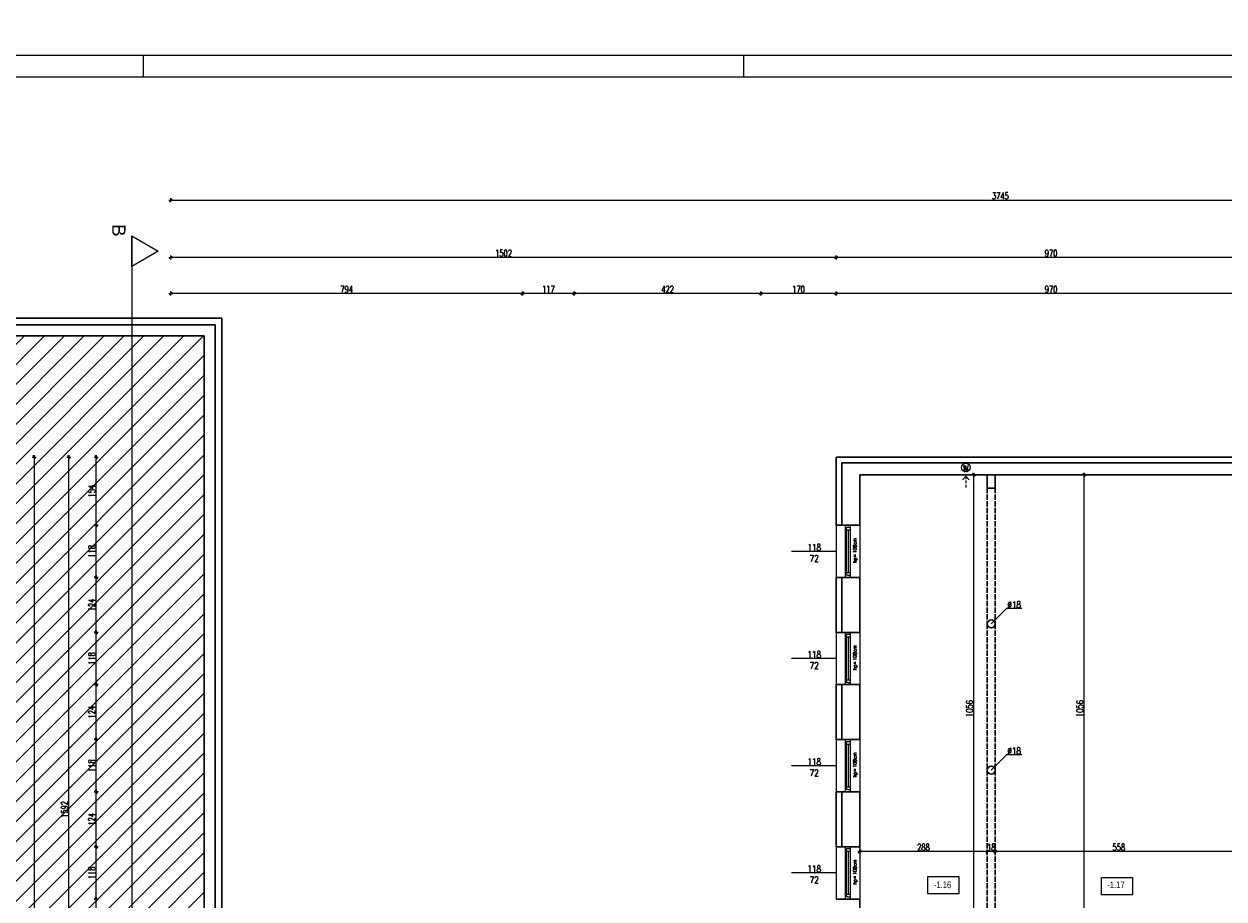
# Model space of a CAD drawing. Header units: millimetres. Extents: x 64838 to 107664, y -36848 to 0.
# Tile 28 of 109: x 68024 to 70733, y -28796 to -26821. Entities that reach past the tile are written whole.
import ezdxf

# ---------------------------------------------------------------- set-up
doc = ezdxf.new("R2010")
doc.units = ezdxf.units.MM
doc.linetypes.add('ACAD_ISO02W100', pattern=[15, 12, -3])
doc.linetypes.add('HIDDEN', pattern=[9.525, 6.35, -3.175])
doc.layers.get('Defpoints').update_dxf_attribs({"color": 30})
doc.layers.add('e-cad_opisy', color=7, linetype='Continuous')
for name, color, linetype, lineweight in [('J opisy', 7, 'Continuous', 9), ('J stolarka_okna', 144, 'Continuous', 0), ('J wymiary', 1, 'Continuous', 9), ('OPIS', 7, 'Continuous', 5), ('sciany', 252, 'Continuous', 30)]:
    doc.layers.add(name, color=color, linetype=linetype, lineweight=lineweight)
doc.styles.add('ADESK2', font='simplex', dxfattribs={"width": 0.7})
doc.styles.add('MtXpl_simplex_shx', font='simplex.shx')
doc.styles.get("Standard").update_dxf_attribs({"font": 'arial.ttf'})
doc.dimstyles.new('1-100', dxfattribs={"dimscale": 1.5, "dimtxt": 10, "dimasz": 2, "dimexe": 1, "dimexo": 1, "dimgap": 1.5, "dimtad": 1, "dimdec": 0, "dimrnd": 0.5, "dimdsep": 46, "dimtxsty": 'ADESK2', "dimblk": 'wymiar', "dimcen": -1, "dimdle": 5, "dimse1": 1, "dimse2": 1, "dimclrd": 256, "dimclre": 256, "dimclrt": 256, "dimadec": 0, "dimazin": 0, "dimtfac": 1, "dimtdec": 0, "dimtix": 1, "dimtmove": 0, "dimatfit": 3, "dimfxl": 20, "dimfxlon": 1, "dimtolj": 1, "dimtzin": 0, "dimarcsym": 0})

# ---------------------------------------------------------------- blocks, each defined once
blk = doc.blocks.new('A1_poziom')
at = {"ltscale": 0.8}
for p, q in [((345.5, 589), (345.5, 594)), ((481, 589), (481, 594))]:
    blk.add_line(p, q, dxfattribs=at)
for points in [[(0, 0), (0, 297), (25, 297), (25, 594), (841, 594), (841, 0)], [(30, 5), (836, 5), (836, 589), (30, 589)]]:
    blk.add_lwpolyline(points, close=True)
blk = doc.blocks.new('wymiar')
for p, q in [((1.5, 0), (-1.5, 0)), ((1.06, 1.06), (-1.06, -1.06)), ((0, 1.5), (0, -1.5))]:
    blk.add_line(p, q)
blk = doc.blocks.new('*D764')
at = {"layer": 'Defpoints', "color": 0, "ltscale": 4}
for p in [(70417.1, -27838.5), (70417.1, -27838.5), (70417.1, -28894.5)]:
    blk.add_point(p, dxfattribs=at)
at = {"layer": 'J wymiary', "lineweight": -2}
blk.add_line((70417.1, -28891.5), (70417.1, -27841.5), dxfattribs=at)
at = {"layer": 'J wymiary', "lineweight": -2, "ltscale": 4, "xscale": 3, "yscale": 3, "zscale": 3}
for p, rotation in [((70417.1, -27838.5), 90), ((70417.1, -28894.5), 270)]:
    blk.add_blockref('wymiar', p, dxfattribs=dict(at, rotation=rotation))
at = {"layer": 'J wymiary', "ltscale": 4, "insert": (70407.4, -28366.5), "char_height": 15, "attachment_point": 5, "rotation": 90, "style": 'ADESK2'}
blk.add_mtext('\\A1;1056', dxfattribs=at)
blk = doc.blocks.new('*D765')
at = {"layer": 'Defpoints', "color": 0, "ltscale": 4}
for p in [(70216.2, -28689.5), (70216.2, -28689.5), (70774.2, -28689.5)]:
    blk.add_point(p, dxfattribs=at)
at = {"layer": 'J wymiary', "lineweight": -2}
blk.add_line((70771.2, -28689.5), (70219.2, -28689.5), dxfattribs=at)
at = {"layer": 'J wymiary', "lineweight": -2, "ltscale": 4, "xscale": 3, "yscale": 3, "zscale": 3, "rotation": 180}
blk.add_blockref('wymiar', (70216.2, -28689.5), dxfattribs=at)
at = {"layer": 'J wymiary', "lineweight": -2, "ltscale": 4, "xscale": 3, "yscale": 3, "zscale": 3}
blk.add_blockref('wymiar', (70774.2, -28689.5), dxfattribs=at)
at = {"layer": 'J wymiary', "ltscale": 4, "insert": (70495.2, -28679.7), "char_height": 15, "attachment_point": 5, "style": 'ADESK2'}
blk.add_mtext('\\A1;558', dxfattribs=at)
blk = doc.blocks.new('*D766')
at = {"layer": 'Defpoints', "color": 0, "ltscale": 4}
for p in [(70198.2, -28689.5), (70198.2, -28689.5), (70216.2, -28689.5)]:
    blk.add_point(p, dxfattribs=at)
at = {"layer": 'J wymiary', "lineweight": -2}
for p, q in [((70195.2, -28689.5), (70192.2, -28689.5)), ((70216.2, -28689.5), (70198.2, -28689.5)), ((70219.2, -28689.5), (70222.2, -28689.5))]:
    blk.add_line(p, q, dxfattribs=at)
at = {"layer": 'J wymiary', "lineweight": -2, "ltscale": 4, "xscale": 3, "yscale": 3, "zscale": 3}
blk.add_blockref('wymiar', (70198.2, -28689.5), dxfattribs=at)
at = {"layer": 'J wymiary', "lineweight": -2, "ltscale": 4, "xscale": 3, "yscale": 3, "zscale": 3, "rotation": 180}
blk.add_blockref('wymiar', (70216.2, -28689.5), dxfattribs=at)
at = {"layer": 'J wymiary', "ltscale": 4, "insert": (70207.2, -28679.7), "char_height": 15, "attachment_point": 5, "style": 'ADESK2'}
blk.add_mtext('\\A1;18', dxfattribs=at)
blk = doc.blocks.new('*D767')
at = {"layer": 'Defpoints', "color": 0, "ltscale": 4}
for p in [(69910.2, -28689.5), (69910.2, -28689.5), (70198.2, -28689.5)]:
    blk.add_point(p, dxfattribs=at)
at = {"layer": 'J wymiary', "lineweight": -2}
blk.add_line((70195.2, -28689.5), (69913.2, -28689.5), dxfattribs=at)
at = {"layer": 'J wymiary', "lineweight": -2, "ltscale": 4, "xscale": 3, "yscale": 3, "zscale": 3, "rotation": 180}
blk.add_blockref('wymiar', (69910.2, -28689.5), dxfattribs=at)
at = {"layer": 'J wymiary', "lineweight": -2, "ltscale": 4, "xscale": 3, "yscale": 3, "zscale": 3}
blk.add_blockref('wymiar', (70198.2, -28689.5), dxfattribs=at)
at = {"layer": 'J wymiary', "ltscale": 4, "insert": (70054.2, -28679.7), "char_height": 15, "attachment_point": 5, "style": 'ADESK2'}
blk.add_mtext('\\A1;288', dxfattribs=at)
blk = doc.blocks.new('*D768')
at = {"layer": 'Defpoints', "color": 0, "ltscale": 4}
for p in [(70167.9, -27838.5), (70198.2, -27838.5), (70198.2, -28894.5)]:
    blk.add_point(p, dxfattribs=at)
at = {"layer": 'J wymiary', "lineweight": -2}
blk.add_line((70167.9, -28891.5), (70167.9, -27841.5), dxfattribs=at)
at = {"layer": 'J wymiary', "lineweight": -2, "ltscale": 4, "xscale": 3, "yscale": 3, "zscale": 3}
for p, rotation in [((70167.9, -27838.5), 90), ((70167.9, -28894.5), 270)]:
    blk.add_blockref('wymiar', p, dxfattribs=dict(at, rotation=rotation))
at = {"layer": 'J wymiary', "ltscale": 4, "insert": (70158.2, -28366.5), "char_height": 15, "attachment_point": 5, "rotation": 90, "style": 'ADESK2'}
blk.add_mtext('\\A1;1056', dxfattribs=at)
blk = doc.blocks.new('*D786')
at = {"layer": 'Defpoints', "color": 0, "ltscale": 4}
for p in [(68755.2, 0), (68355.2, -30513), (68755.2, -31021.1)]:
    blk.add_point(p, dxfattribs=at)
at = {"layer": 'J wymiary', "lineweight": -2}
blk.add_line((68358.2, -31021.1), (68752.2, -31021.1), dxfattribs=at)
at = {"layer": 'J wymiary', "lineweight": -2, "ltscale": 4, "xscale": 3, "yscale": 3, "zscale": 3, "rotation": 180}
blk.add_blockref('wymiar', (68355.2, -31021.1), dxfattribs=at)
at = {"layer": 'J wymiary', "lineweight": -2, "ltscale": 4, "xscale": 3, "yscale": 3, "zscale": 3}
blk.add_blockref('wymiar', (68755.2, -31021.1), dxfattribs=at)
at = {"layer": 'J wymiary', "ltscale": 4, "insert": (68555.2, -31011.4), "char_height": 15, "attachment_point": 5, "style": 'ADESK2'}
blk.add_mtext('\\A1;400', dxfattribs=at)
blk = doc.blocks.new('*D843')
at = {"layer": 'Defpoints', "color": 0, "ltscale": 4}
for p in [(69857.2, -27429.5), (69857.2, -27557.8), (70827.2, -29274.1)]:
    blk.add_point(p, dxfattribs=at)
at = {"layer": 'J wymiary', "lineweight": -2}
blk.add_line((70824.2, -27429.5), (69860.2, -27429.5), dxfattribs=at)
at = {"layer": 'J wymiary', "lineweight": -2, "ltscale": 4, "xscale": 3, "yscale": 3, "zscale": 3, "rotation": 180}
blk.add_blockref('wymiar', (69857.2, -27429.5), dxfattribs=at)
at = {"layer": 'J wymiary', "lineweight": -2, "ltscale": 4, "xscale": 3, "yscale": 3, "zscale": 3}
blk.add_blockref('wymiar', (70827.2, -27429.5), dxfattribs=at)
at = {"layer": 'J wymiary', "ltscale": 4, "insert": (70342.2, -27419.8), "char_height": 15, "attachment_point": 5, "style": 'ADESK2'}
blk.add_mtext('\\A1;970', dxfattribs=at)
blk = doc.blocks.new('*D844')
at = {"layer": 'Defpoints', "color": 0, "ltscale": 4}
for p in [(69687.2, -27429.5), (69857.2, -27557.8), (69687.2, -28979.1)]:
    blk.add_point(p, dxfattribs=at)
at = {"layer": 'J wymiary', "lineweight": -2}
blk.add_line((69854.2, -27429.5), (69690.2, -27429.5), dxfattribs=at)
at = {"layer": 'J wymiary', "lineweight": -2, "ltscale": 4, "xscale": 3, "yscale": 3, "zscale": 3, "rotation": 180}
blk.add_blockref('wymiar', (69687.2, -27429.5), dxfattribs=at)
at = {"layer": 'J wymiary', "lineweight": -2, "ltscale": 4, "xscale": 3, "yscale": 3, "zscale": 3}
blk.add_blockref('wymiar', (69857.2, -27429.5), dxfattribs=at)
at = {"layer": 'J wymiary', "ltscale": 4, "insert": (69772.2, -27419.8), "char_height": 15, "attachment_point": 5, "style": 'ADESK2'}
blk.add_mtext('\\A1;170', dxfattribs=at)
blk = doc.blocks.new('*D845')
at = {"layer": 'Defpoints', "color": 0, "ltscale": 4}
for p in [(69265.9, -27429.5), (69687.2, -28979.1), (69265.9, -29146.3)]:
    blk.add_point(p, dxfattribs=at)
at = {"layer": 'J wymiary', "lineweight": -2}
blk.add_line((69684.2, -27429.5), (69268.9, -27429.5), dxfattribs=at)
at = {"layer": 'J wymiary', "lineweight": -2, "ltscale": 4, "xscale": 3, "yscale": 3, "zscale": 3, "rotation": 180}
blk.add_blockref('wymiar', (69265.9, -27429.5), dxfattribs=at)
at = {"layer": 'J wymiary', "lineweight": -2, "ltscale": 4, "xscale": 3, "yscale": 3, "zscale": 3}
blk.add_blockref('wymiar', (69687.2, -27429.5), dxfattribs=at)
at = {"layer": 'J wymiary', "ltscale": 4, "insert": (69476.5, -27419.8), "char_height": 15, "attachment_point": 5, "style": 'ADESK2'}
blk.add_mtext('\\A1;422', dxfattribs=at)
blk = doc.blocks.new('*D846')
at = {"layer": 'Defpoints', "color": 0, "ltscale": 4}
for p in [(69148.9, -27429.5), (69148.9, -29145.6), (69265.9, -29146.3)]:
    blk.add_point(p, dxfattribs=at)
at = {"layer": 'J wymiary', "lineweight": -2}
blk.add_line((69262.9, -27429.5), (69151.9, -27429.5), dxfattribs=at)
at = {"layer": 'J wymiary', "lineweight": -2, "ltscale": 4, "xscale": 3, "yscale": 3, "zscale": 3, "rotation": 180}
blk.add_blockref('wymiar', (69148.9, -27429.5), dxfattribs=at)
at = {"layer": 'J wymiary', "lineweight": -2, "ltscale": 4, "xscale": 3, "yscale": 3, "zscale": 3}
blk.add_blockref('wymiar', (69265.9, -27429.5), dxfattribs=at)
at = {"layer": 'J wymiary', "ltscale": 4, "insert": (69207.4, -27419.8), "char_height": 15, "attachment_point": 5, "style": 'ADESK2'}
blk.add_mtext('\\A1;117', dxfattribs=at)
blk = doc.blocks.new('*D847')
at = {"layer": 'Defpoints', "color": 0, "ltscale": 4}
for p in [(68355.2, -27429.5), (69148.9, -29145.6), (68355.2, -29157.8)]:
    blk.add_point(p, dxfattribs=at)
at = {"layer": 'J wymiary', "lineweight": -2}
blk.add_line((69145.9, -27429.5), (68358.2, -27429.5), dxfattribs=at)
at = {"layer": 'J wymiary', "lineweight": -2, "ltscale": 4, "xscale": 3, "yscale": 3, "zscale": 3, "rotation": 180}
blk.add_blockref('wymiar', (68355.2, -27429.5), dxfattribs=at)
at = {"layer": 'J wymiary', "lineweight": -2, "ltscale": 4, "xscale": 3, "yscale": 3, "zscale": 3}
blk.add_blockref('wymiar', (69148.9, -27429.5), dxfattribs=at)
at = {"layer": 'J wymiary', "ltscale": 4, "insert": (68752, -27419.8), "char_height": 15, "attachment_point": 5, "style": 'ADESK2'}
blk.add_mtext('\\A1;794', dxfattribs=at)
blk = doc.blocks.new('*D849')
at = {"layer": 'Defpoints', "color": 0, "ltscale": 4}
for p in [(69857.2, -27348.1), (69857.2, -27811.5), (70827.2, -29537.5)]:
    blk.add_point(p, dxfattribs=at)
at = {"layer": 'J wymiary', "lineweight": -2}
blk.add_line((70824.2, -27348.1), (69860.2, -27348.1), dxfattribs=at)
at = {"layer": 'J wymiary', "lineweight": -2, "ltscale": 4, "xscale": 3, "yscale": 3, "zscale": 3, "rotation": 180}
blk.add_blockref('wymiar', (69857.2, -27348.1), dxfattribs=at)
at = {"layer": 'J wymiary', "lineweight": -2, "ltscale": 4, "xscale": 3, "yscale": 3, "zscale": 3}
blk.add_blockref('wymiar', (70827.2, -27348.1), dxfattribs=at)
at = {"layer": 'J wymiary', "ltscale": 4, "insert": (70342.2, -27338.4), "char_height": 15, "attachment_point": 5, "style": 'ADESK2'}
blk.add_mtext('\\A1;970', dxfattribs=at)
blk = doc.blocks.new('*D850')
at = {"layer": 'Defpoints', "color": 0, "ltscale": 4}
for p in [(68355.2, -27348.1), (69857.2, -27811.5), (68355.2, -29410)]:
    blk.add_point(p, dxfattribs=at)
at = {"layer": 'J wymiary', "lineweight": -2}
blk.add_line((69854.2, -27348.1), (68358.2, -27348.1), dxfattribs=at)
at = {"layer": 'J wymiary', "lineweight": -2, "ltscale": 4, "xscale": 3, "yscale": 3, "zscale": 3, "rotation": 180}
blk.add_blockref('wymiar', (68355.2, -27348.1), dxfattribs=at)
at = {"layer": 'J wymiary', "lineweight": -2, "ltscale": 4, "xscale": 3, "yscale": 3, "zscale": 3}
blk.add_blockref('wymiar', (69857.2, -27348.1), dxfattribs=at)
at = {"layer": 'J wymiary', "ltscale": 4, "insert": (69106.2, -27338.4), "char_height": 15, "attachment_point": 5, "style": 'ADESK2'}
blk.add_mtext('\\A1;1502', dxfattribs=at)
blk = doc.blocks.new('*D851')
at = {"layer": 'Defpoints', "color": 0, "ltscale": 4}
for p in [(72100.2, -27218.9), (68355.2, -29410), (72100.2, -29537.5)]:
    blk.add_point(p, dxfattribs=at)
at = {"layer": 'J wymiary', "lineweight": -2}
blk.add_line((68358.2, -27218.9), (72097.2, -27218.9), dxfattribs=at)
at = {"layer": 'J wymiary', "lineweight": -2, "ltscale": 4, "xscale": 3, "yscale": 3, "zscale": 3, "rotation": 180}
blk.add_blockref('wymiar', (68355.2, -27218.9), dxfattribs=at)
at = {"layer": 'J wymiary', "lineweight": -2, "ltscale": 4, "xscale": 3, "yscale": 3, "zscale": 3}
blk.add_blockref('wymiar', (72100.2, -27218.9), dxfattribs=at)
at = {"layer": 'J wymiary', "ltscale": 4, "insert": (70227.7, -27209.1), "char_height": 15, "attachment_point": 5, "style": 'ADESK2'}
blk.add_mtext('\\A1;3745', dxfattribs=at)
blk = doc.blocks.new('*D865')
at = {"layer": 'Defpoints', "color": 0, "ltscale": 4}
for p in [(68186.4, -28796.5), (69865, -28796.5), (69863.4, -28918.5)]:
    blk.add_point(p, dxfattribs=at)
at = {"layer": 'J wymiary', "lineweight": -2}
blk.add_line((68186.4, -28915.5), (68186.4, -28799.5), dxfattribs=at)
at = {"layer": 'J wymiary', "lineweight": -2, "ltscale": 4, "xscale": 3, "yscale": 3, "zscale": 3}
for p, rotation in [((68186.4, -28796.5), 90), ((68186.4, -28918.5), 270)]:
    blk.add_blockref('wymiar', p, dxfattribs=dict(at, rotation=rotation))
at = {"layer": 'J wymiary', "ltscale": 4, "insert": (68176.6, -28857.5), "char_height": 15, "attachment_point": 5, "rotation": 90, "style": 'ADESK2'}
blk.add_mtext('\\A1;122', dxfattribs=at)
blk = doc.blocks.new('*D866')
at = {"layer": 'Defpoints', "color": 0, "ltscale": 4}
for p in [(68186.4, -28678.5), (69865.2, -28678.5), (69865, -28796.5)]:
    blk.add_point(p, dxfattribs=at)
at = {"layer": 'J wymiary', "lineweight": -2}
blk.add_line((68186.4, -28793.5), (68186.4, -28681.5), dxfattribs=at)
at = {"layer": 'J wymiary', "lineweight": -2, "ltscale": 4, "xscale": 3, "yscale": 3, "zscale": 3}
for p, rotation in [((68186.4, -28678.5), 90), ((68186.4, -28796.5), 270)]:
    blk.add_blockref('wymiar', p, dxfattribs=dict(at, rotation=rotation))
at = {"layer": 'J wymiary', "ltscale": 4, "insert": (68176.6, -28737.5), "char_height": 15, "attachment_point": 5, "rotation": 90, "style": 'ADESK2'}
blk.add_mtext('\\A1;118', dxfattribs=at)
blk = doc.blocks.new('*D867')
at = {"layer": 'Defpoints', "color": 0, "ltscale": 4}
for p in [(68186.4, -28554.5), (69862.7, -28554.5), (69865.2, -28678.5)]:
    blk.add_point(p, dxfattribs=at)
at = {"layer": 'J wymiary', "lineweight": -2}
blk.add_line((68186.4, -28675.5), (68186.4, -28557.5), dxfattribs=at)
at = {"layer": 'J wymiary', "lineweight": -2, "ltscale": 4, "xscale": 3, "yscale": 3, "zscale": 3}
for p, rotation in [((68186.4, -28554.5), 90), ((68186.4, -28678.5), 270)]:
    blk.add_blockref('wymiar', p, dxfattribs=dict(at, rotation=rotation))
at = {"layer": 'J wymiary', "ltscale": 4, "insert": (68176.6, -28616.5), "char_height": 15, "attachment_point": 5, "rotation": 90, "style": 'ADESK2'}
blk.add_mtext('\\A1;124', dxfattribs=at)
blk = doc.blocks.new('*D868')
at = {"layer": 'Defpoints', "color": 0, "ltscale": 4}
for p in [(68186.4, -28436.5), (69864.4, -28436.5), (69862.7, -28554.5)]:
    blk.add_point(p, dxfattribs=at)
at = {"layer": 'J wymiary', "lineweight": -2}
blk.add_line((68186.4, -28551.5), (68186.4, -28439.5), dxfattribs=at)
at = {"layer": 'J wymiary', "lineweight": -2, "ltscale": 4, "xscale": 3, "yscale": 3, "zscale": 3}
for p, rotation in [((68186.4, -28436.5), 90), ((68186.4, -28554.5), 270)]:
    blk.add_blockref('wymiar', p, dxfattribs=dict(at, rotation=rotation))
at = {"layer": 'J wymiary', "ltscale": 4, "insert": (68176.6, -28495.5), "char_height": 15, "attachment_point": 5, "rotation": 90, "style": 'ADESK2'}
blk.add_mtext('\\A1;118', dxfattribs=at)
blk = doc.blocks.new('*D869')
at = {"layer": 'Defpoints', "color": 0, "ltscale": 4}
for p in [(68186.4, -28312.5), (69864.9, -28312.5), (69864.4, -28436.5)]:
    blk.add_point(p, dxfattribs=at)
at = {"layer": 'J wymiary', "lineweight": -2}
blk.add_line((68186.4, -28433.5), (68186.4, -28315.5), dxfattribs=at)
at = {"layer": 'J wymiary', "lineweight": -2, "ltscale": 4, "xscale": 3, "yscale": 3, "zscale": 3}
for p, rotation in [((68186.4, -28312.5), 90), ((68186.4, -28436.5), 270)]:
    blk.add_blockref('wymiar', p, dxfattribs=dict(at, rotation=rotation))
at = {"layer": 'J wymiary', "ltscale": 4, "insert": (68176.6, -28374.5), "char_height": 15, "attachment_point": 5, "rotation": 90, "style": 'ADESK2'}
blk.add_mtext('\\A1;124', dxfattribs=at)
blk = doc.blocks.new('*D870')
at = {"layer": 'Defpoints', "color": 0, "ltscale": 4}
for p in [(68186.4, -28194.5), (69863.2, -28194.5), (69864.9, -28312.5)]:
    blk.add_point(p, dxfattribs=at)
at = {"layer": 'J wymiary', "lineweight": -2}
blk.add_line((68186.4, -28309.5), (68186.4, -28197.5), dxfattribs=at)
at = {"layer": 'J wymiary', "lineweight": -2, "ltscale": 4, "xscale": 3, "yscale": 3, "zscale": 3}
for p, rotation in [((68186.4, -28194.5), 90), ((68186.4, -28312.5), 270)]:
    blk.add_blockref('wymiar', p, dxfattribs=dict(at, rotation=rotation))
at = {"layer": 'J wymiary', "ltscale": 4, "insert": (68176.6, -28253.5), "char_height": 15, "attachment_point": 5, "rotation": 90, "style": 'ADESK2'}
blk.add_mtext('\\A1;118', dxfattribs=at)
blk = doc.blocks.new('*D871')
at = {"layer": 'Defpoints', "color": 0, "ltscale": 4}
for p in [(68186.4, -28070.5), (69863.3, -28070.5), (69863.2, -28194.5)]:
    blk.add_point(p, dxfattribs=at)
at = {"layer": 'J wymiary', "lineweight": -2}
blk.add_line((68186.4, -28191.5), (68186.4, -28073.5), dxfattribs=at)
at = {"layer": 'J wymiary', "lineweight": -2, "ltscale": 4, "xscale": 3, "yscale": 3, "zscale": 3}
for p, rotation in [((68186.4, -28070.5), 90), ((68186.4, -28194.5), 270)]:
    blk.add_blockref('wymiar', p, dxfattribs=dict(at, rotation=rotation))
at = {"layer": 'J wymiary', "ltscale": 4, "insert": (68176.6, -28132.5), "char_height": 15, "attachment_point": 5, "rotation": 90, "style": 'ADESK2'}
blk.add_mtext('\\A1;124', dxfattribs=at)
blk = doc.blocks.new('*D872')
at = {"layer": 'Defpoints', "color": 0, "ltscale": 4}
for p in [(68186.4, -27952.5), (69863.6, -27952.5), (69863.3, -28070.5)]:
    blk.add_point(p, dxfattribs=at)
at = {"layer": 'J wymiary', "lineweight": -2}
blk.add_line((68186.4, -28067.5), (68186.4, -27955.5), dxfattribs=at)
at = {"layer": 'J wymiary', "lineweight": -2, "ltscale": 4, "xscale": 3, "yscale": 3, "zscale": 3}
for p, rotation in [((68186.4, -27952.5), 90), ((68186.4, -28070.5), 270)]:
    blk.add_blockref('wymiar', p, dxfattribs=dict(at, rotation=rotation))
at = {"layer": 'J wymiary', "ltscale": 4, "insert": (68176.6, -28011.5), "char_height": 15, "attachment_point": 5, "rotation": 90, "style": 'ADESK2'}
blk.add_mtext('\\A1;118', dxfattribs=at)
blk = doc.blocks.new('*D873')
at = {"layer": 'Defpoints', "color": 0, "ltscale": 4}
for p in [(68186.4, -27798.5), (69896.5, -27798.5), (69863.6, -27952.5)]:
    blk.add_point(p, dxfattribs=at)
at = {"layer": 'J wymiary', "lineweight": -2}
blk.add_line((68186.4, -27949.5), (68186.4, -27801.5), dxfattribs=at)
at = {"layer": 'J wymiary', "lineweight": -2, "ltscale": 4, "xscale": 3, "yscale": 3, "zscale": 3}
for p, rotation in [((68186.4, -27798.5), 90), ((68186.4, -27952.5), 270)]:
    blk.add_blockref('wymiar', p, dxfattribs=dict(at, rotation=rotation))
at = {"layer": 'J wymiary', "ltscale": 4, "insert": (68176.6, -27875.5), "char_height": 15, "attachment_point": 5, "rotation": 90, "style": 'ADESK2'}
blk.add_mtext('\\A1;154', dxfattribs=at)
blk = doc.blocks.new('*D876')
at = {"layer": 'Defpoints', "color": 0, "ltscale": 4}
for p in [(68124.7, -27798.5), (69905.9, -27798.5), (68669.2, -29390)]:
    blk.add_point(p, dxfattribs=at)
at = {"layer": 'J wymiary', "lineweight": -2}
blk.add_line((68124.7, -29387), (68124.7, -27801.5), dxfattribs=at)
at = {"layer": 'J wymiary', "lineweight": -2, "ltscale": 4, "xscale": 3, "yscale": 3, "zscale": 3}
for p, rotation in [((68124.7, -27798.5), 90), ((68124.7, -29390), 270)]:
    blk.add_blockref('wymiar', p, dxfattribs=dict(at, rotation=rotation))
at = {"layer": 'J wymiary', "ltscale": 4, "insert": (68114.9, -28594.2), "char_height": 15, "attachment_point": 5, "rotation": 90, "style": 'ADESK2'}
blk.add_mtext('\\A1;1592', dxfattribs=at)
blk = doc.blocks.new('*D877')
at = {"layer": 'Defpoints', "color": 0, "ltscale": 4}
for p in [(69905.9, -27798.5), (68046.4, -30513), (68637.1, -30513)]:
    blk.add_point(p, dxfattribs=at)
at = {"layer": 'J wymiary', "lineweight": -2}
blk.add_line((68046.4, -27801.5), (68046.4, -30510), dxfattribs=at)
at = {"layer": 'J wymiary', "lineweight": -2, "ltscale": 4, "xscale": 3, "yscale": 3, "zscale": 3}
for p, rotation in [((68046.4, -27798.5), 90), ((68046.4, -30513), 270)]:
    blk.add_blockref('wymiar', p, dxfattribs=dict(at, rotation=rotation))
at = {"layer": 'J wymiary', "ltscale": 4, "insert": (68036.7, -29155.7), "char_height": 15, "attachment_point": 5, "rotation": 90, "style": 'ADESK2'}
blk.add_mtext('\\A1;2715', dxfattribs=at)

msp = doc.modelspace()

# ---------------------------------------------------------------- hatches: boundary and pattern name
at = {"layer": 'OPIS', "ltscale": 4}
h = msp.add_hatch(dxfattribs=at)
h.set_pattern_fill('ANSI31', color=256, scale=10)
h.paths.add_polyline_path([(66050.23, -28339.98), (66050.23, -27524.98), (68430.23, -27524.98), (68430.23, -29087.48), (69857.23, -29087.48), (69857.23, -29219.98), (69687.23, -29219.98), (69687.23, -29389.98), (69265.85, -29389.98), (69148.85, -29389.98), (68355.23, -29389.98), (68330.23, -29389.98), (68330.23, -29609.51), (68005.23, -29609.51), (68005.23, -28339.98)])
h.paths.add_polyline_path([(68165.36, -29444.48), (68187.86, -29444.48), (68187.86, -29419.48), (68165.36, -29419.48)], flags=24)
h.paths.add_polyline_path([(68165.36, -28992.73), (68187.86, -28992.73), (68187.86, -28962.23), (68165.36, -28962.23)], flags=24)
h.paths.add_polyline_path([(68165.36, -29144.73), (68187.86, -29144.73), (68187.86, -29111.73), (68165.36, -29111.73)], flags=24)
h.paths.add_polyline_path([(68165.36, -28268.73), (68187.86, -28268.73), (68187.86, -28238.23), (68165.36, -28238.23)], flags=24)
h.paths.add_polyline_path([(68165.36, -29548.48), (68187.86, -29548.48), (68187.86, -29518.48), (68165.36, -29518.48)], flags=24)
h.paths.add_polyline_path([(68165.36, -28148.98), (68187.86, -28148.98), (68187.86, -28115.98), (68165.36, -28115.98)], flags=24)
h.paths.add_polyline_path([(68165.36, -27891.98), (68187.86, -27891.98), (68187.86, -27858.98), (68165.36, -27858.98)], flags=24)
h.paths.add_polyline_path([(68025.4, -29176.98), (68047.9, -29176.98), (68047.9, -29134.48), (68025.4, -29134.48)], flags=24)
h.paths.add_polyline_path([(68165.36, -28390.98), (68187.86, -28390.98), (68187.86, -28357.98), (68165.36, -28357.98)], flags=24)
h.paths.add_polyline_path([(68165.36, -28026.73), (68187.86, -28026.73), (68187.86, -27996.23), (68165.36, -27996.23)], flags=24)
h.paths.add_polyline_path([(68165.36, -28510.73), (68187.86, -28510.73), (68187.86, -28480.23), (68165.36, -28480.23)], flags=24)
h.paths.add_polyline_path([(68165.36, -28632.98), (68187.86, -28632.98), (68187.86, -28599.98), (68165.36, -28599.98)], flags=24)
h.paths.add_polyline_path([(68103.68, -28615.48), (68126.18, -28615.48), (68126.18, -28572.98), (68103.68, -28572.98)], flags=24)
h.paths.add_polyline_path([(68165.36, -29321.23), (68187.86, -29321.23), (68187.86, -29288.73), (68165.36, -29288.73)], flags=24)
h.paths.add_polyline_path([(68165.36, -28752.73), (68187.86, -28752.73), (68187.86, -28722.23), (68165.36, -28722.23)], flags=24)
h.paths.add_polyline_path([(68165.36, -28873.73), (68187.86, -28873.73), (68187.86, -28841.23), (68165.36, -28841.23)], flags=24)
h.paths.add_polyline_path([(68282.65, -29502.74), (68282.65, -29562.74), (68328.37, -29562.74), (68328.37, -29502.74)], flags=24)
h.paths.add_polyline_path([(69176.62, -29362.13), (69236.62, -29362.13), (69236.62, -29315.84), (69176.62, -29315.84)], flags=24)
h.paths.add_polyline_path([(66050.23, -28364.98), (66050.23, -31939.98), (67980.23, -31939.98), (67980.23, -29633.51), (67980.23, -29609.51), (67980.23, -28364.98)])

# ---------------------------------------------------------------- linework, layer by layer
at = {"layer": 'J opisy', "linetype": 'HIDDEN'}
for p, q in [((70156.67, -27829), (70143.06, -27815.44)), ((70149.86, -27841.91), (70149.86, -27867.57))]:
    msp.add_line(p, q, dxfattribs=at)
at = {"layer": 'J opisy'}
for q in [(70142.1, -27849.7), (70157.63, -27849.7)]:
    msp.add_line((70149.86, -27841.91), q, dxfattribs=at)
at = {"layer": 'J opisy', "linetype": 'Continuous', "lineweight": 9}
for p, q in [((69857.23, -28011.48), (69756.52, -28011.48)), ((70207.23, -28175.48), (70242.4, -28139.94)), ((70242.4, -28139.94), (70276.31, -28139.94)), ((69857.23, -28253.48), (69756.52, -28253.48)), ((70207.23, -28505.48), (70242.4, -28469.94)), ((70242.4, -28469.94), (70276.31, -28469.94)), ((69857.23, -28495.48), (69756.52, -28495.48)), ((69857.23, -28737.48), (69756.52, -28737.48))]:
    msp.add_line(p, q, dxfattribs=at)
at = {"layer": 'J opisy'}
msp.add_circle((70149.86, -27822.22), 9.61, dxfattribs=at)
at = {"layer": 'J stolarka_okna', "linetype": 'Continuous', "lineweight": 9}
for p, q in [((69857.23, -27952.48), (69857.23, -28070.48)), ((69889.73, -27952.48), (69877.73, -27952.48)), ((69877.73, -27952.48), (69877.73, -28070.48)), ((69883.73, -27957.48), (69880.73, -27957.48)), ((69880.73, -27963.48), (69880.73, -27957.48)), ((69889.73, -27957.48), (69883.73, -27957.48)), ((69889.73, -28070.48), (69889.73, -27952.48)), ((69910.23, -27952.48), (69910.23, -28070.48)), ((69880.73, -27960.48), (69877.73, -27960.48)), ((69889.73, -27963.48), (69880.73, -27963.48)), ((69880.73, -28059.48), (69880.73, -27963.48)), ((69885.23, -28059.48), (69885.23, -27963.48)), ((69880.73, -28062.48), (69877.73, -28062.48)), ((69880.73, -28059.48), (69889.73, -28059.48)), ((69880.73, -28065.48), (69880.73, -28059.48)), ((69883.73, -28065.48), (69880.73, -28065.48)), ((69883.73, -28065.48), (69889.73, -28065.48)), ((69877.73, -28070.48), (69889.73, -28070.48)), ((69857.23, -28194.48), (69857.23, -28312.48)), ((69889.73, -28194.48), (69877.73, -28194.48)), ((69877.73, -28194.48), (69877.73, -28312.48)), ((69880.73, -28202.48), (69877.73, -28202.48)), ((69883.73, -28199.48), (69880.73, -28199.48)), ((69880.73, -28205.48), (69880.73, -28199.48)), ((69889.73, -28199.48), (69883.73, -28199.48)), ((69889.73, -28312.48), (69889.73, -28194.48)), ((69910.23, -28194.48), (69910.23, -28312.48)), ((69889.73, -28205.48), (69880.73, -28205.48)), ((69880.73, -28301.48), (69880.73, -28205.48)), ((69885.23, -28301.48), (69885.23, -28205.48)), ((69880.73, -28304.48), (69877.73, -28304.48)), ((69880.73, -28301.48), (69889.73, -28301.48)), ((69880.73, -28307.48), (69880.73, -28301.48)), ((69883.73, -28307.48), (69880.73, -28307.48)), ((69883.73, -28307.48), (69889.73, -28307.48)), ((69877.73, -28312.48), (69889.73, -28312.48)), ((69857.23, -28436.48), (69857.23, -28554.48)), ((69889.73, -28436.48), (69877.73, -28436.48)), ((69877.73, -28436.48), (69877.73, -28554.48)), ((69880.73, -28444.48), (69877.73, -28444.48)), ((69883.73, -28441.48), (69880.73, -28441.48)), ((69880.73, -28447.48), (69880.73, -28441.48)), ((69889.73, -28441.48), (69883.73, -28441.48)), ((69889.73, -28554.48), (69889.73, -28436.48)), ((69910.23, -28436.48), (69910.23, -28554.48)), ((69889.73, -28447.48), (69880.73, -28447.48)), ((69880.73, -28543.48), (69880.73, -28447.48)), ((69885.23, -28543.48), (69885.23, -28447.48)), ((69880.73, -28546.48), (69877.73, -28546.48)), ((69877.73, -28554.48), (69889.73, -28554.48)), ((69880.73, -28543.48), (69889.73, -28543.48)), ((69880.73, -28549.48), (69880.73, -28543.48)), ((69883.73, -28549.48), (69880.73, -28549.48)), ((69883.73, -28549.48), (69889.73, -28549.48)), ((69857.23, -28678.48), (69857.23, -28796.48)), ((69889.73, -28678.48), (69877.73, -28678.48)), ((69877.73, -28678.48), (69877.73, -28796.48)), ((69880.73, -28686.48), (69877.73, -28686.48)), ((69883.73, -28683.48), (69880.73, -28683.48)), ((69880.73, -28689.48), (69880.73, -28683.48)), ((69889.73, -28689.48), (69880.73, -28689.48)), ((69880.73, -28785.48), (69880.73, -28689.48)), ((69889.73, -28683.48), (69883.73, -28683.48)), ((69885.23, -28785.48), (69885.23, -28689.48)), ((69889.73, -28796.48), (69889.73, -28678.48)), ((69910.23, -28678.48), (69910.23, -28796.48)), ((69880.73, -28788.48), (69877.73, -28788.48)), ((69877.73, -28796.48), (69889.73, -28796.48)), ((69880.73, -28785.48), (69889.73, -28785.48)), ((69880.73, -28791.48), (69880.73, -28785.48)), ((69883.73, -28791.48), (69880.73, -28791.48)), ((69883.73, -28791.48), (69889.73, -28791.48))]:
    msp.add_line(p, q, dxfattribs=at)
at = {"layer": 'OPIS'}
msp.add_line((68266.75, -27298.99), (68266.75, -30003.83), dxfattribs=at)
for points in [[(68326.75, -27333.63), (68266.75, -27368.27), (68266.75, -27298.99)], [(70134.2, -28784.5), (70064.21, -28784.5), (70064.21, -28745.92), (70134.2, -28745.92)], [(70526.02, -28786.72), (70456.03, -28786.72), (70456.03, -28748.14), (70526.02, -28748.14)]]:
    msp.add_lwpolyline(points, close=True, dxfattribs=at)
at = {"layer": 'sciany'}
for p, q in [((66010.23, -27484.98), (68470.23, -27484.98)), ((68470.23, -29047.48), (68470.23, -27484.98)), ((66025.23, -27499.98), (68455.23, -27499.98)), ((66050.23, -27524.98), (68430.23, -27524.98)), ((68430.23, -29087.48), (68430.23, -27524.98)), ((68455.23, -29062.48), (68455.23, -27499.98)), ((70827.23, -27798.48), (69857.23, -27798.48)), ((69857.23, -27798.48), (69857.23, -27952.48)), ((69857.23, -27798.48), (69857.23, -27952.48)), ((69857.23, -27798.48), (69857.23, -27952.48)), ((69870.23, -27811.48), (69870.23, -27952.48)), ((70814.23, -27811.48), (69870.23, -27811.48)), ((70774.23, -27838.48), (69910.23, -27838.48)), ((69910.23, -27838.48), (69910.23, -27952.48)), ((70198.23, -27838.48), (70198.23, -27868.48)), ((70216.23, -27868.48), (70216.23, -27838.48)), ((70198.23, -27868.48), (70216.23, -27868.48)), ((69910.23, -27952.48), (69857.23, -27952.48)), ((69857.23, -28070.48), (69857.23, -28194.48)), ((69857.23, -28070.48), (69857.23, -28194.48)), ((69910.23, -28070.48), (69857.23, -28070.48)), ((69870.23, -28070.48), (69870.23, -28194.48)), ((69910.23, -28070.48), (69910.23, -28194.48)), ((69910.23, -28070.48), (69910.23, -28192.48)), ((69857.23, -28192.48), (69857.23, -28194.48)), ((69910.23, -28194.48), (69857.23, -28194.48)), ((69910.23, -28192.48), (69910.23, -28194.48)), ((69910.23, -28192.48), (69910.23, -28194.48)), ((69857.23, -28312.48), (69857.23, -28436.48)), ((69910.23, -28312.48), (69857.23, -28312.48)), ((69870.23, -28312.48), (69870.23, -28436.48)), ((69910.23, -28312.48), (69910.23, -28436.48)), ((69910.23, -28312.48), (69910.23, -28433.48)), ((69910.23, -28436.48), (69857.23, -28436.48)), ((69857.23, -28554.48), (69857.23, -28678.48)), ((69910.23, -28554.48), (69857.23, -28554.48)), ((69870.23, -28554.48), (69870.23, -28678.48)), ((69910.23, -28554.48), (69910.23, -28675.48)), ((69910.23, -28554.48), (69910.23, -28678.48)), ((69910.23, -28678.48), (69857.23, -28678.48)), ((69910.23, -28796.48), (69857.23, -28796.48)), ((69910.23, -28796.48), (69910.23, -28894.48))]:
    msp.add_line(p, q, dxfattribs=at)
at = {"layer": 'sciany', "linetype": 'ACAD_ISO02W100'}
for p, q in [((70198.23, -27868.48), (70198.23, -28175.48)), ((70216.23, -27868.48), (70216.23, -28175.48)), ((70198.23, -28175.48), (70198.23, -28505.48)), ((70216.23, -28175.48), (70216.23, -28505.48)), ((70198.23, -28505.48), (70198.23, -28864.48)), ((70216.23, -28505.48), (70216.23, -28864.48))]:
    msp.add_line(p, q, dxfattribs=at)
at = {"layer": 'sciany'}
for centre in [(70207.23, -28175.48), (70207.23, -28505.48)]:
    msp.add_circle(centre, 9, dxfattribs=at)

# ---------------------------------------------------------------- block references
at = {"layer": 'e-cad_opisy', "ltscale": 4, "xscale": 10, "yscale": 10, "zscale": 10}
msp.add_blockref('A1_poziom', (64838.49, -32831.02), dxfattribs=at)

# ---------------------------------------------------------------- texts
at = {"layer": 'J opisy', "style": 'MtXpl_simplex_shx', "width": 0.9}
for s, p in [('cm', (69903.26, -27996.21)), ('108', (69903.26, -28015.41)), ('hp=', (69903.26, -28037.35)), ('cm', (69903.26, -28238.21)), ('108', (69903.26, -28257.41)), ('hp=', (69903.26, -28279.35)), ('cm', (69903.26, -28480.21)), ('108', (69903.26, -28499.41)), ('hp=', (69903.26, -28521.35)), ('cm', (69903.26, -28722.21)), ('108', (69903.26, -28741.41)), ('hp=', (69903.26, -28763.35))]:
    msp.add_text(s, height=8, rotation=90, dxfattribs=at).set_placement(p)
at = {"layer": 'J opisy', "char_height": 15, "width": 30.2063, "attachment_point": 5, "line_spacing_factor": 0.771429}
for s, insert in [('\\pxsm1;{\\Fsimplex|c238;\\W0.8;W}', (70149.47, -27825.05)), ('\\pxsm1;{\\Fsimplex|c238;\\W0.8;118\\Fsimplex|c0;\\P\\Fsimplex|c238;72}', (69807.51, -28014.91)), ('\\pxsm1;{\\Fsimplex.shx|c238;\\W0.8;%%C18}', (70258.88, -28131.89)), ('\\pxsm1;{\\Fsimplex|c238;\\W0.8;118\\Fsimplex|c0;\\P\\Fsimplex|c238;72}', (69807.51, -28256.91)), ('\\pxsm1;{\\Fsimplex.shx|c238;\\W0.8;%%C18}', (70258.88, -28461.89)), ('\\pxsm1;{\\Fsimplex|c238;\\W0.8;118\\Fsimplex|c0;\\P\\Fsimplex|c238;72}', (69807.51, -28498.91)), ('\\pxsm1;{\\Fsimplex|c238;\\W0.8;118\\Fsimplex|c0;\\P\\Fsimplex|c238;72}', (69807.51, -28740.91))]:
    msp.add_mtext(s, dxfattribs=dict(at, insert=insert))
at = {"layer": 'OPIS', "insert": (68237.69, -27286.83), "char_height": 30, "width": 162.4495, "attachment_point": 5, "rotation": 270}
msp.add_mtext('B', dxfattribs=at)
at = {"layer": 'OPIS', "char_height": 15, "width": 48.75, "attachment_point": 5, "line_spacing_factor": 0.857143}
for s, insert in [('{\\fArial Narrow|b0|i0|c238|p34;-1.16}', (70097.24, -28764.49)), ('{\\fArial Narrow|b0|i0|c238|p34;-1.17}', (70488.86, -28764.49))]:
    msp.add_mtext(s, dxfattribs=dict(at, insert=insert))

# ---------------------------------------------------------------- dimensions: what is measured, and where the dimension line sits
at = {"layer": 'J wymiary'}
for base, p1, p2, picture, middle in [((68755.23, -31021.12), (68355.23, -30512.98), (68755.23, 0), '*D786', (68555.23, -31011.37)), ((72100.23, -27218.89), (68355.23, -29409.95), (72100.23, -29537.48), '*D851', (70227.73, -27209.14)), ((68355.23, -27348.12), (69857.23, -27811.48), (68355.23, -29409.95), '*D850', (69106.23, -27338.37)), ((69857.23, -27348.12), (70827.23, -29537.48), (69857.23, -27811.48), '*D849', (70342.23, -27338.37)), ((68355.23, -27429.52), (69148.85, -29145.64), (68355.23, -29157.82), '*D847', (68752.04, -27419.77)), ((69148.85, -27429.52), (69265.85, -29146.28), (69148.85, -29145.64), '*D846', (69207.35, -27419.77)), ((69265.85, -27429.52), (69687.23, -28979.15), (69265.85, -29146.28), '*D845', (69476.54, -27419.77)), ((69687.23, -27429.52), (69857.23, -27557.83), (69687.23, -28979.15), '*D844', (69772.23, -27419.77)), ((69857.23, -27429.52), (70827.23, -29274.11), (69857.23, -27557.83), '*D843', (70342.23, -27419.77))]:
    dim = msp.add_linear_dim(base=base, p1=p1, p2=p2, dimstyle='1-100', override={"dimblk": 'wymiar'}, dxfattribs=at)
    dim.commit()
    dim.dimension.update_dxf_attribs({"geometry": picture, "text_midpoint": middle})
for base, p1, p2, picture, middle in [((68046.40296614, -30512.97890319), (69905.91886421, -27798.47890319), (68637.13656132, -30512.97890319), '*D877', (68036.65296614, -29155.72890319)), ((68124.68442097, -27798.47890319), (68669.24544448, -29389.97890319), (69905.91886421, -27798.47890319), '*D876', (68114.93442097, -28594.22890319)), ((68186.36, -27798.48), (69863.6, -27952.48), (69896.48, -27798.48), '*D873', (68176.61, -27875.48)), ((68186.36, -27952.48), (69863.31, -28070.48), (69863.6, -27952.48), '*D872', (68176.61, -28011.48)), ((68186.36, -28070.48), (69863.16, -28194.48), (69863.31, -28070.48), '*D871', (68176.61, -28132.48)), ((68186.36, -28194.48), (69864.87, -28312.48), (69863.16, -28194.48), '*D870', (68176.61, -28253.48)), ((68186.36, -28312.48), (69864.39, -28436.48), (69864.87, -28312.48), '*D869', (68176.61, -28374.48)), ((68186.36, -28436.48), (69862.69, -28554.48), (69864.39, -28436.48), '*D868', (68176.61, -28495.48)), ((68186.36, -28554.48), (69865.24, -28678.48), (69862.69, -28554.48), '*D867', (68176.61, -28616.48)), ((68186.36, -28678.48), (69864.96, -28796.48), (69865.24, -28678.48), '*D866', (68176.61, -28737.48)), ((68186.36, -28796.48), (69863.36, -28918.48), (69864.96, -28796.48), '*D865', (68176.61, -28857.48))]:
    dim = msp.add_linear_dim(base=base, p1=p1, p2=p2, angle=90, dimstyle='1-100', override={"dimblk": 'wymiar'}, dxfattribs=at)
    dim.commit()
    dim.dimension.update_dxf_attribs({"geometry": picture, "text_midpoint": middle})
for base, p1, p2, picture, middle in [((70167.91, -27838.48), (70198.23, -28894.48), (70198.23, -27838.48), '*D768', (70158.16, -28366.48)), ((70417.1, -27838.48), (70417.1, -28894.48), (70417.1, -27838.48), '*D764', (70407.35, -28366.48))]:
    dim = msp.add_linear_dim(base=base, p1=p1, p2=p2, angle=90, dimstyle='1-100', dxfattribs=at)
    dim.commit()
    dim.dimension.update_dxf_attribs({"geometry": picture, "text_midpoint": middle})
for base, p1, p2, picture, middle in [((69910.23, -28689.48), (70198.23, -28689.48), (69910.23, -28689.48), '*D767', (70054.23, -28679.73)), ((70198.23, -28689.48), (70216.23, -28689.48), (70198.23, -28689.48), '*D766', (70207.23, -28679.73)), ((70216.23, -28689.48), (70774.23, -28689.48), (70216.23, -28689.48), '*D765', (70495.23, -28679.73))]:
    dim = msp.add_linear_dim(base=base, p1=p1, p2=p2, dimstyle='1-100', dxfattribs=at)
    dim.commit()
    dim.dimension.update_dxf_attribs({"geometry": picture, "text_midpoint": middle})

doc.saveas('drawing.dxf')
